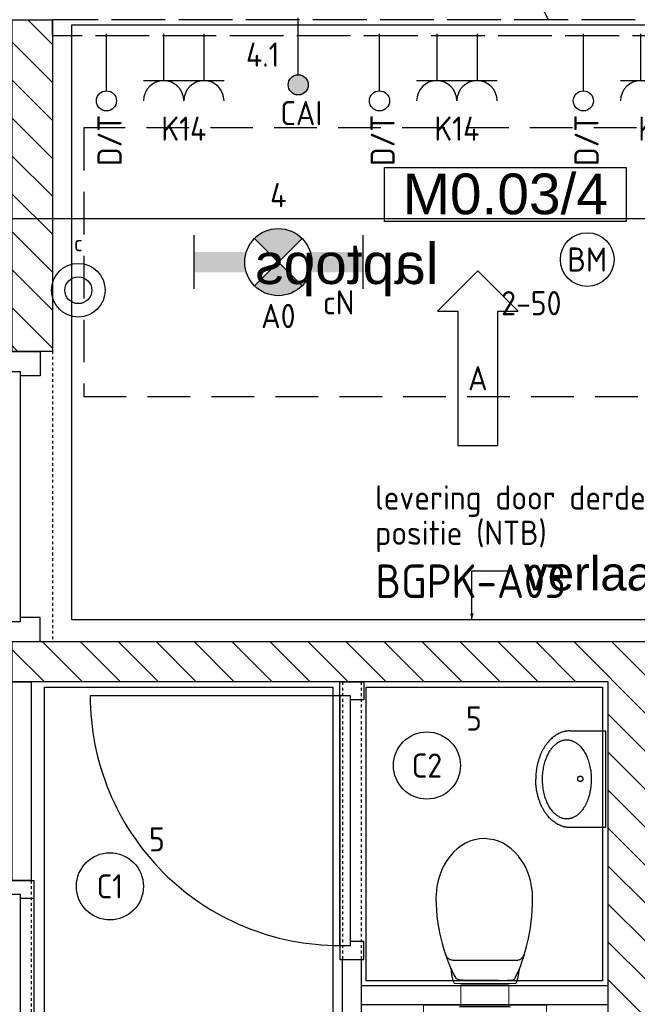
# Model space of a CAD drawing. Header units: millimetres. Extents: x -38031 to 110605, y -22066 to 88711.
# Tile 80 of 150: x 55392 to 57693, y 19399 to 23066. Entities that reach past the tile are written whole.
import ezdxf
from ezdxf.enums import TextEntityAlignment as Align

# ---------------------------------------------------------------- set-up
doc = ezdxf.new("R2010")
doc.units = ezdxf.units.MM
doc.header["$LTSCALE"] = 50
doc.set_wipeout_variables(frame=1)
for name, pattern in [('E_GOOT3', [5, 4, -1]), ('HIDDEN2', [4.7625, 3.175, -1.5875]), ('STYLE_01', [0.41664, 0.20828, -0.20836]), ('STYLE_02', [0.694425, 0.48607, -0.208355])]:
    doc.linetypes.add(name, pattern=pattern)
for name, color, linetype in [('AB$1A---_ATTRIB035', 8, 'Continuous'), ('AB$1A---_ATTRIB100', 8, 'Continuous'), ('AL$1A---_ALGEMEEN', 8, 'Continuous'), ('AM$1A---_ARCERING', 8, 'Continuous'), ('AT$1A---_TEKST100', 8, 'Continuous'), ('Bouwkundig', 8, 'Continuous'), ('Data', 4, 'Continuous'), ('EB6511--_ATTRIB', 2, 'Continuous'), ('EL6121--', 3, 'Continuous'), ('EL6131--_WG', 3, 'Continuous'), ('EL6222--', 3, 'Continuous'), ('EL6311--', 3, 'Continuous'), ('EL6311--nv', 3, 'Continuous'), ('EL6431--', 3, 'Continuous'), ('EL6441--', 3, 'Continuous'), ('EL6511--', 3, 'Continuous'), ('EM6131--', 1, 'Continuous'), ('LICHT_TEXT018', 1, 'Continuous'), ('NTB', 7, 'Continuous'), ('versterkte strook', 7, 'Continuous')]:
    doc.layers.add(name, color=color, linetype=linetype)
doc.styles.add('Arial', font='ARIAL.TTF')
doc.styles.add('BURO-018', font='iso.shx', dxfattribs={"height": 90})
doc.styles.add('BURO-025', font='ISO.shx', dxfattribs={"height": 125})
doc.styles.add('NORATT', font='isocp.shx')
doc.styles.get("Standard").update_dxf_attribs({"font": 'iso.shx'})
pattern_1 = [(45, (0, 0), (70.7107, -70.7107), [])]

# ---------------------------------------------------------------- blocks, each defined once
blk = doc.blocks.new('111410')
at = {"color": 0, "linetype": 'Continuous'}
for radius in [2, 1]:
    blk.add_circle((0, 3), radius, dxfattribs=at)
at = {"color": 0, "linetype": 'Continuous', "style": 'BURO-018'}
for tag, p in [('E_SLET1', (0, 7)), ('E_GROEP', (0, 0)), ('E_GKAST', (0, 0))]:
    blk.add_attdef(tag, text='', height=1.8, dxfattribs=at).set_placement(p, align=Align.MIDDLE)
at = {"color": 0, "linetype": 'Continuous', "style": 'BURO-018', "flags": 1}
for tag in ['E_MATCODE', 'E_SGROEP']:
    blk.add_attdef(tag, text='', height=1.8, dxfattribs=at).set_placement((0, 0), align=Align.MIDDLE)
blk = doc.blocks.new('1115B3A')
at = {"color": 0, "linetype": 'Continuous'}
blk.add_circle((0, 0), 2.5, dxfattribs=at)
at = {"color": 0, "linetype": 'Continuous', "style": 'BURO-018'}
for tag, p in [('E_GKAST', (0, 8)), ('E_GROEP', (0, 5)), ('E_SGROEP', (4.5, 5)), ('E_ARMCODE', (0, 0)), ('E_SLET', (4.5, -1))]:
    blk.add_attdef(tag, text='', height=1.8, dxfattribs=at).set_placement(p, align=Align.MIDDLE)
blk = doc.blocks.new('E00126')
at = {"color": 0, "linetype": 'Continuous'}
for p, q in [((-3, 4.5), (3, 4.5)), ((-1.5, 1), (-1.5, 4.5)), ((1.5, 1), (1.5, 4.5))]:
    blk.add_line(p, q, dxfattribs=at)
for centre in [(-1.5, 6), (1.5, 6)]:
    blk.add_arc(centre, 1.5, 180, 0, dxfattribs=at)
at = {"color": 0, "linetype": 'Continuous', "style": 'BURO-018'}
for tag, p in [('E_GKAST', (0, 11.5)), ('E_GROEP', (0, 8.5)), ('E_SGROEP', (4.5, 8.5))]:
    blk.add_attdef(tag, text='', height=1.8, dxfattribs=at).set_placement(p, align=Align.MIDDLE)
at = {"color": 0, "linetype": 'Continuous', "style": 'BURO-018', "flags": 1}
for tag, p in [('E_VERMCODE', (13, 8.5)), ('E_MATCODE', (0, 0))]:
    blk.add_attdef(tag, text='', height=1.8, dxfattribs=at).set_placement(p, align=Align.MIDDLE)
blk = doc.blocks.new('E00018')
at = {"color": 0, "linetype": 'Continuous'}
for p, q in [((-1.768, -1.768), (1.768, 1.768)), ((1.768, -1.768), (-1.768, 1.768))]:
    blk.add_line(p, q, dxfattribs=at)
at = {"color": 0, "linetype": 'Continuous', "const_width": 2.5}
for points in [[(-0.884, 0.884, -0.198912), (0, 1.25, -0.198912), (0.884, 0.884, -1)], [(-0.884, -0.884, 0.198912), (0, -1.25, 0.198912), (0.884, -0.884, 1)]]:
    blk.add_lwpolyline(points, format="xyb", dxfattribs=at)
blk = doc.blocks.new('1115B6630-NO1')
at = {"color": 0}
for p, q in [((-6.3, 2), (-6.3, -2)), ((6.3, 2), (6.3, -2))]:
    blk.add_line(p, q, dxfattribs=at)
at = {"color": 0, "linetype": 'Continuous'}
blk.add_circle((0, 0), 2.5, dxfattribs=at)
at = {"color": 0}
for points in [[(-2.5, 0.75), (-6.3, 0.75), (-2.5, -0.75), (-6.3, -0.75)], [(2.5, 0.75), (6.3, 0.75), (2.5, -0.75), (6.3, -0.75)]]:
    blk.add_solid(points, dxfattribs=at)
at = {"color": 0, "zscale": 50}
blk.add_blockref('E00018', (0, 0), dxfattribs=at)
at = {"color": 0, "linetype": 'Continuous', "style": 'BURO-018'}
for tag, p in [('E_GKAST', (0, 8)), ('E_GROEP', (0, 5)), ('E_SGROEP', (4.5, 5)), ('E_ARMCODE', (0, 0)), ('E_SLET', (4.5, -3))]:
    blk.add_attdef(tag, text='', height=1.8, dxfattribs=at).set_placement(p, align=Align.MIDDLE)
blk = doc.blocks.new('E00139')
at = {"color": 0, "linetype": 'Continuous'}
blk.add_line((0, 5.25), (0, 1), dxfattribs=at)
blk.add_circle((0, 6), 0.75, dxfattribs=at)
at = {"color": 7, "style": 'BURO-018'}
for tag, p in [('E_COMMENT1', (0, 12)), ('E_DCOM1', (0, 9))]:
    blk.add_attdef(tag, text='', height=1.8, dxfattribs=at).set_placement(p, align=Align.MIDDLE)
at = {"color": 0, "style": 'BURO-018'}
blk.add_attdef('E_TEXT1', text='', height=1.8, dxfattribs=at).set_placement((2.5, 6), align=Align.MIDDLE)
at = {"color": 0, "linetype": 'Continuous', "style": 'BURO-018', "flags": 1}
blk.add_attdef('E_MATCODE', text='', height=1.8, dxfattribs=at).set_placement((0, 0), align=Align.MIDDLE)
blk = doc.blocks.new('110802A')
at = {"color": 0, "linetype": 'Continuous'}
blk.add_line((0, 5.25), (0, 1), dxfattribs=at)
at = {"color": 0, "linetype": 'Continuous', "const_width": 0.75}
blk.add_lwpolyline([(-0.375, 6, 1), (0.375, 6, 1)], format="xyb", close=True, dxfattribs=at)
at = {"color": 0, "linetype": 'Continuous'}
blk.add_circle((0, 6), 0.75, dxfattribs=at)
at = {"color": 0, "linetype": 'Continuous', "style": 'BURO-018'}
for tag, p in [('E_TEXT2', (0, 9)), ('E_TEXT1', (3.5, 6))]:
    blk.add_attdef(tag, text='', height=1.8, dxfattribs=at).set_placement(p, align=Align.MIDDLE)
at = {"color": 0, "linetype": 'Continuous', "style": 'BURO-018', "flags": 1}
blk.add_attdef('E_MATCODE', text='', height=1.8, dxfattribs=at).set_placement((0, 0), align=Align.MIDDLE)
blk = doc.blocks.new('E00123')
at = {"color": 0, "linetype": 'Continuous'}
blk.add_circle((0, 0), 2, dxfattribs=at)
at = {"color": 0, "linetype": 'Continuous', "style": 'BURO-018'}
for tag, p in [('E_TEXT1', (0, 4.5)), ('E_TEXT2', (0, 0))]:
    blk.add_attdef(tag, text='', height=1.8, dxfattribs=at).set_placement(p, align=Align.MIDDLE)
at = {"color": 0, "linetype": 'Continuous', "style": 'BURO-018', "flags": 1}
blk.add_attdef('E_MATCODE', (0, 0), '', height=1.8, dxfattribs=at)
blk = doc.blocks.new('E00170')
at = {"color": 0, "linetype": 'Continuous'}
for q in [(5, 8.66), (-5, -8.66)]:
    blk.add_line((0, 0), q, dxfattribs=at)
for points in [[(5, 8.66, 0, 1, 0), (3.5, 6.062, 1, 1, 0)], [(-5, -8.66, 0, 1, 0), (-3.5, -6.062, 1, 1, 0)]]:
    blk.add_lwpolyline(points, format="xyseb", dxfattribs=at)
at = {"color": 0, "const_width": 0.5}
blk.add_lwpolyline([(-0.25, 0, 1), (0.25, 0, 1)], format="xyb", close=True, dxfattribs=at)
at = {"color": 0, "linetype": 'Continuous'}
blk.add_circle((0, 0), 0.5, dxfattribs=at)
blk = doc.blocks.new('32x_hout-mk 874-p')
at = {"color": 0}
for points in [[(0, -90), (0, 0), (-114, 0), (-114, -90)], [(-114, -990), (0, -990), (0, -1080), (-114, -1080)]]:
    blk.add_wipeout(points, dxfattribs=at).dxf.layer = 'AL$1A---_ALGEMEEN'
at = {"layer": 'AL$1A---_ALGEMEEN', "color": 0}
for points in [[(0, -90), (0, 0), (-114, 0), (-114, -90)], [(-114, -990), (0, -990), (0, -1080), (-114, -1080)]]:
    blk.add_lwpolyline(points, close=True, dxfattribs=at)
at = {"color": 0}
blk.add_wipeout([(-40, -75), (0, -75), (0, -1005), (-40, -1005)], dxfattribs=at).dxf.layer = 'AL$1A---_ALGEMEEN'
at = {"layer": 'AL$1A---_ALGEMEEN', "color": 0}
blk.add_line((0, -1005), (930, -1005), dxfattribs=at)
blk.add_lwpolyline([(-40, -75), (0, -75), (0, -1005), (-40, -1005)], close=True, dxfattribs=at)
blk.add_arc((0, -1005), 930, 359.2007, 90, dxfattribs=at)
blk = doc.blocks.new('toil. 10 top')
at = {"color": 0, "lineweight": 5}
blk.add_wipeout([(-202.38, 176.35), (202.64, 176.35), (202.64, 77.25), (-202.38, 77.25)], dxfattribs=at).dxf.layer = 'AL$1A---_ALGEMEEN'
at = {"color": 0}
blk.add_wipeout([(-126.41, -63.78), (-125.9, -59.46), (-125.39, -54.88), (-124.88, -50.82), (-124.12, -47.01), (-123.61, -42.94), (-123.1, -39.13), (-122.34, -35.57), (-121.58, -32.02), (-120.82, -28.71), (-120.05, -25.66), (-119.29, -22.87), (-118.27, -19.82), (-117.51, -17.28), (-116.5, -14.99), (-113.95, -10.42), (115.23, -9.66), (116.5, -11.69), (117.77, -13.97), (119.04, -16.52), (120.06, -19.31), (121.08, -22.36), (122.09, -25.41), (122.86, -28.71), (123.87, -32.02), (124.64, -36.08), (125.14, -39.64), (125.91, -43.45), (126.67, -47.52), (127.18, -51.33), (127.94, -55.39), (129.46, -63.27)], dxfattribs=at).dxf.layer = 'AL$1A---_ALGEMEEN'
at = {"layer": 'AL$1A---_ALGEMEEN', "color": 0, "lineweight": 5, "flags": 128}
blk.add_lwpolyline([(-202.38, 176.35), (202.64, 176.35), (202.64, 77.25), (-202.38, 77.25), (-202.38, 176.35)], dxfattribs=at)
at = {"layer": 'AL$1A---_ALGEMEEN', "color": 0, "flags": 128}
blk.add_lwpolyline([(-126.41, -63.78), (-125.9, -59.46), (-125.39, -54.88), (-124.88, -50.82), (-124.12, -47.01), (-123.61, -42.94), (-123.1, -39.13), (-122.34, -35.57), (-121.58, -32.02), (-120.82, -28.71), (-120.05, -25.66), (-119.29, -22.87), (-118.27, -19.82), (-117.51, -17.28), (-116.5, -14.99), (-113.95, -10.42), (115.23, -9.66), (116.5, -11.69), (117.77, -13.97), (119.04, -16.52), (120.06, -19.31), (121.08, -22.36), (122.09, -25.41), (122.86, -28.71), (123.87, -32.02), (124.64, -36.08), (125.14, -39.64), (125.91, -43.45), (126.67, -47.52), (127.18, -51.33), (127.94, -55.39), (129.46, -63.27)], dxfattribs=at)
at = {"color": 0}
blk.add_wipeout([(-182.05, -326), (-181.8, -304.15), (-180.53, -282.55), (-178.5, -260.95), (-175.96, -239.61), (-172.4, -218.77), (-168.59, -198.19), (-164.01, -177.86), (-159.18, -158.29), (-153.59, -139.24), (-147.75, -120.94), (-141.65, -103.15), (-135.3, -86.65), (-128.69, -70.89), (-121.83, -55.65), (-114.97, -41.42), (-107.86, -28.46), (-106.59, -27.19), (-104.3, -25.92), (-101, -24.9), (-96.93, -24.14), (-92.1, -23.38), (-86.51, -22.87), (-80.16, -22.36), (-73.04, -22.11), (-65.68, -21.85), (-57.29, -21.6), (-48.65, -21.6), (-39.5, -21.6), (-29.85, -21.34), (-19.68, -21.34), (1.41, -21.34), (11.81, -21.34), (22.49, -21.34), (32.4, -21.34), (42.31, -21.09), (51.2, -21.09), (60.09, -20.84), (68.22, -20.84), (76.1, -20.84), (82.96, -21.09), (89.32, -21.34), (95.16, -21.6), (99.99, -22.11), (104.05, -22.87), (107.1, -23.63), (110.66, -25.66), (113.96, -32.52), (120.82, -45.99), (127.43, -60.98), (133.78, -76.74), (139.63, -93.25), (145.47, -110.27), (150.81, -128.31), (155.89, -147.11), (158.18, -156.77), (162.5, -176.33), (166.56, -196.41), (169.86, -216.99), (172.66, -238.34), (174.95, -259.93), (176.73, -281.79), (177.74, -303.64), (178.25, -326), (177.23, -348.87), (174.44, -370.981), (170.12, -392.571), (164.02, -412.651), (156.4, -432.471), (147.25, -450.511), (136.83, -467.791), (125.4, -483.801), (112.44, -498.031), (98.72, -510.981), (83.73, -522.161), (67.97, -531.821), (51.45, -539.191), (34.43, -544.781), (-1.9, -549.101), (-20.19, -548.081), (-38.23, -544.781), (-55.51, -539.191), (-72.03, -531.821), (-87.78, -522.161), (-102.52, -510.981), (-116.5, -498.031), (-129.2, -483.801), (-140.89, -467.791), (-151.31, -450.511), (-160.46, -432.471), (-168.08, -412.651), (-174.18, -392.571), (-178.5, -370.981)], dxfattribs=at).dxf.layer = 'AL$1A---_ALGEMEEN'
at = {"layer": 'AL$1A---_ALGEMEEN', "color": 0, "flags": 128}
blk.add_lwpolyline([(-182.05, -326), (-181.8, -304.15), (-180.53, -282.55), (-178.5, -260.95), (-175.96, -239.61), (-172.4, -218.77), (-168.59, -198.19), (-164.01, -177.86), (-159.18, -158.29), (-153.59, -139.24), (-147.75, -120.94), (-141.65, -103.15), (-135.3, -86.65), (-128.69, -70.89), (-121.83, -55.65), (-114.97, -41.42), (-107.86, -28.46), (-106.59, -27.19), (-104.3, -25.92), (-101, -24.9), (-96.93, -24.14), (-92.1, -23.38), (-86.51, -22.87), (-80.16, -22.36), (-73.04, -22.11), (-65.68, -21.85), (-57.29, -21.6), (-48.65, -21.6), (-39.5, -21.6), (-29.85, -21.34), (-19.68, -21.34), (1.41, -21.34), (11.81, -21.34), (22.49, -21.34), (32.4, -21.34), (42.31, -21.09), (51.2, -21.09), (60.09, -20.84), (68.22, -20.84), (76.1, -20.84), (82.96, -21.09), (89.32, -21.34), (95.16, -21.6), (99.99, -22.11), (104.05, -22.87), (107.1, -23.63), (110.66, -25.66), (113.96, -32.52), (120.82, -45.99), (127.43, -60.98), (133.78, -76.74), (139.63, -93.25), (145.47, -110.27), (150.81, -128.31), (155.89, -147.11), (158.18, -156.77), (162.5, -176.33), (166.56, -196.41), (169.86, -216.99), (172.66, -238.34), (174.95, -259.93), (176.73, -281.79), (177.74, -303.64), (178.25, -326), (177.23, -348.87), (174.44, -370.981), (170.12, -392.571), (164.02, -412.651), (156.4, -432.471), (147.25, -450.511), (136.83, -467.791), (125.4, -483.801), (112.44, -498.031), (98.72, -510.981), (83.73, -522.161), (67.97, -531.821), (51.45, -539.191), (34.43, -544.781), (-1.9, -549.101), (-20.19, -548.081), (-38.23, -544.781), (-55.51, -539.191), (-72.03, -531.821), (-87.78, -522.161), (-102.52, -510.981), (-116.5, -498.031), (-129.2, -483.801), (-140.89, -467.791), (-151.31, -450.511), (-160.46, -432.471), (-168.08, -412.651), (-174.18, -392.571), (-178.5, -370.981), (-182.05, -326)], dxfattribs=at)
at = {"color": 0, "lineweight": 5}
blk.add_wipeout([(-89.82, 75.21), (89.57, 75.21), (89.57, -4.57), (-89.82, -4.57)], dxfattribs=at).dxf.layer = 'AL$1A---_ALGEMEEN'
at = {"color": 0}
blk.add_wipeout([(-145.72, -115.35), (-144.45, -112.56), (-142.92, -110.01), (-141.14, -107.73), (-139.11, -105.19), (-137.08, -103.41), (-134.79, -101.88), (-132.25, -100.36), (-129.71, -99.09), (-127.17, -98.33), (-124.37, -97.31), (-121.83, -96.8), (-119.04, -96.29), (-116.24, -96.04), (-113.45, -95.79), (-107.86, -95.54), (110.66, -95.54), (112.95, -95.79), (115.74, -95.79), (118.28, -96.04), (120.82, -96.04), (123.36, -96.55), (125.91, -97.06), (128.19, -97.82), (130.73, -98.83), (133.02, -99.85), (135.31, -101.12), (137.59, -102.9), (139.63, -104.68), (141.66, -107.22), (143.44, -109.51), (147, -115.35)], dxfattribs=at).dxf.layer = 'AL$1A---_ALGEMEEN'
at = {"layer": 'AL$1A---_ALGEMEEN', "color": 0}
blk.add_line((460, 0), (-460, 0), dxfattribs=at)
at = {"layer": 'AL$1A---_ALGEMEEN', "color": 0, "lineweight": 5, "flags": 128}
blk.add_lwpolyline([(-89.82, 75.21), (89.57, 75.21), (89.57, -4.57), (-89.82, -4.57), (-89.82, 75.21)], dxfattribs=at)
at = {"layer": 'AL$1A---_ALGEMEEN', "color": 0, "flags": 128}
blk.add_lwpolyline([(-145.72, -115.35), (-144.45, -112.56), (-142.92, -110.01), (-141.14, -107.73), (-139.11, -105.19), (-137.08, -103.41), (-134.79, -101.88), (-132.25, -100.36), (-129.71, -99.09), (-127.17, -98.33), (-124.37, -97.31), (-121.83, -96.8), (-119.04, -96.29), (-116.24, -96.04), (-113.45, -95.79), (-107.86, -95.54), (110.66, -95.54), (112.95, -95.79), (115.74, -95.79), (118.28, -96.04), (120.82, -96.04), (123.36, -96.55), (125.91, -97.06), (128.19, -97.82), (130.73, -98.83), (133.02, -99.85), (135.31, -101.12), (137.59, -102.9), (139.63, -104.68), (141.66, -107.22), (143.44, -109.51), (147, -115.35)], dxfattribs=at)
at = {"color": 0, "lineweight": 5}
for points in [[(-228.05, 208.36), (-228.05, 71.4), (-89.82, 71.4)], [(89.82, 71.4), (229.32, 71.4), (229.32, 208.87)]]:
    blk.add_wipeout(points, dxfattribs=at).dxf.layer = 'AL$1A---_ALGEMEEN'
at = {"layer": 'AL$1A---_ALGEMEEN', "color": 0, "lineweight": 5}
blk.add_line((-228.05, 208.36), (229.32, 208.36), dxfattribs=at)
at = {"layer": 'AL$1A---_ALGEMEEN', "color": 0}
blk.add_line((460, 70), (-460, 70), dxfattribs=at)
at = {"layer": 'AL$1A---_ALGEMEEN', "color": 0, "lineweight": 5, "flags": 128}
for points in [[(-228.05, 208.36), (-228.05, 71.4), (-89.82, 71.4)], [(89.82, 71.4), (229.32, 71.4), (229.32, 208.87)]]:
    blk.add_lwpolyline(points, dxfattribs=at)
blk = doc.blocks.new('fonteintje 360 x 240')
at = {"color": 0}
blk.add_wipeout([(0, -132.1), (180, -132.1), (180, -133.1), (180, -134.2), (179.9, -135.3), (179.9, -136.3), (179.9, -137.4), (179.8, -138.5), (179.7, -139.5), (179.6, -140.6), (179.5, -141.6), (179.4, -142.7), (179.3, -143.7), (179.2, -144.8), (179, -145.8), (178.8, -146.8), (178.7, -147.9), (178.5, -148.9), (178.3, -150), (178.1, -151), (177.9, -152), (177.6, -153), (177.4, -154.1), (177.2, -155.1), (176.9, -156.1), (176.6, -157.1), (176.3, -158.2), (176, -159.2), (175.7, -160.2), (175.4, -161.2), (175, -162.2), (174.7, -163.2), (174.3, -164.2), (174, -165.2), (173.6, -166.2), (173.2, -167.2), (172.8, -168.2), (172.4, -169.2), (171.9, -170.2), (171.5, -171.2), (171, -172.1), (170.6, -173.1), (170.1, -174.1), (169.6, -175.1), (169.1, -176.1), (168.6, -177), (168.1, -178), (167.5, -179), (167, -179.9), (166.4, -180.9), (165.9, -181.9), (165.3, -182.8), (164.7, -183.8), (164.1, -184.7), (163.5, -185.7), (162.8, -186.6), (162.2, -187.6), (161.5, -188.5), (160.9, -189.5), (160.2, -190.4), (159.5, -191.4), (158.8, -192.3), (158.1, -193.2), (157.4, -194.2), (156.6, -195.1), (155.9, -196), (155.1, -197), (154.4, -197.9), (153.6, -198.8), (152.8, -199.7), (152, -200.6), (151.2, -201.5), (150.4, -202.4), (149.6, -203.3), (148.8, -204.1), (147.9, -205), (147.1, -205.9), (146.2, -206.7), (145.4, -207.6), (144.5, -208.4), (143.6, -209.3), (142.7, -210.1), (141.8, -210.9), (140.9, -211.7), (140, -212.6), (139.1, -213.4), (138.2, -214.2), (137.2, -215), (136.3, -215.8), (135.3, -216.5), (134.4, -217.3), (133.4, -218.1), (132.4, -218.8), (131.4, -219.6), (130.4, -220.4), (129.4, -221.1), (128.4, -221.8), (127.4, -222.6), (126.3, -223.3), (125.3, -224), (124.2, -224.8), (123.2, -225.5), (122.1, -226.2), (121, -226.9), (119.9, -227.6), (118.8, -228.2), (117.7, -228.9), (116.6, -229.6), (115.5, -230.3), (114.4, -230.9), (113.2, -231.6), (112.1, -232.2), (110.9, -232.9), (109.8, -233.5), (108.6, -234.1), (107.4, -234.8), (106.2, -235.4), (105, -236), (103.8, -236.6), (102.6, -237.2), (101.4, -237.8), (100.2, -238.4), (98.9, -239), (97.7, -239.5), (96.4, -240.1), (95.2, -240.7), (93.9, -241.2), (92.6, -241.8), (91.3, -242.3), (90, -242.9), (88.7, -243.4), (87.4, -243.9), (86.1, -244.4), (84.8, -244.9), (83.4, -245.4), (82.1, -245.9), (80.8, -246.4), (79.5, -246.9), (78.1, -247.3), (76.8, -247.8), (75.5, -248.2), (74.1, -248.7), (72.8, -249.1), (71.4, -249.5), (70.1, -250), (68.7, -250.4), (67.4, -250.8), (66, -251.1), (64.6, -251.5), (63.3, -251.9), (61.9, -252.3), (60.5, -252.6), (59.1, -253), (57.8, -253.3), (56.4, -253.6), (55, -254), (53.6, -254.3), (52.2, -254.6), (50.8, -254.9), (49.4, -255.2), (48, -255.4), (46.6, -255.7), (45.2, -256), (43.8, -256.2), (42.4, -256.5), (41, -256.7), (39.5, -256.9), (38.1, -257.2), (36.7, -257.4), (35.3, -257.6), (33.8, -257.8), (32.4, -258), (31, -258.2), (29.5, -258.3), (28.1, -258.5), (26.6, -258.6), (25.2, -258.8), (23.7, -258.9), (22.3, -259.1), (20.8, -259.2), (19.3, -259.3), (17.9, -259.4), (16.4, -259.5), (14.9, -259.6), (13.4, -259.7), (12, -259.7), (10.5, -259.8), (9, -259.8), (7.5, -259.9), (6, -259.9), (4.5, -260), (3, -260), (1.5, -260), (0, -260)], dxfattribs=at).dxf.layer = 'AL$1A---_ALGEMEEN'
at = {"layer": 'AL$1A---_ALGEMEEN', "color": 0}
blk.add_open_spline([(180, -132.1), (180, -166.3), (131.8, -225.7), (48.2, -260), (0, -260)], degree=2, dxfattribs=at)
at = {"color": 0}
blk.add_wipeout([(180, -132.1), (180, 0), (-180, 0), (-180, -132.1)], dxfattribs=at).dxf.layer = 'AL$1A---_ALGEMEEN'
at = {"layer": 'AL$1A---_ALGEMEEN', "color": 0}
blk.add_lwpolyline([(180, -132.1), (180, 0), (-180, 0), (-180, -132.1)], dxfattribs=at)
at = {"color": 0}
blk.add_wipeout([(0, -132.1), (-180, -132.1), (-180, -133.1), (-180, -134.2), (-179.9, -135.3), (-179.9, -136.3), (-179.9, -137.4), (-179.8, -138.5), (-179.7, -139.5), (-179.6, -140.6), (-179.5, -141.6), (-179.4, -142.7), (-179.3, -143.7), (-179.2, -144.8), (-179, -145.8), (-178.8, -146.8), (-178.7, -147.9), (-178.5, -148.9), (-178.3, -150), (-178.1, -151), (-177.9, -152), (-177.6, -153), (-177.4, -154.1), (-177.2, -155.1), (-176.9, -156.1), (-176.6, -157.1), (-176.3, -158.2), (-176, -159.2), (-175.7, -160.2), (-175.4, -161.2), (-175, -162.2), (-174.7, -163.2), (-174.3, -164.2), (-174, -165.2), (-173.6, -166.2), (-173.2, -167.2), (-172.8, -168.2), (-172.4, -169.2), (-171.9, -170.2), (-171.5, -171.2), (-171, -172.1), (-170.6, -173.1), (-170.1, -174.1), (-169.6, -175.1), (-169.1, -176.1), (-168.6, -177), (-168.1, -178), (-167.5, -179), (-167, -179.9), (-166.4, -180.9), (-165.9, -181.9), (-165.3, -182.8), (-164.7, -183.8), (-164.1, -184.7), (-163.5, -185.7), (-162.8, -186.6), (-162.2, -187.6), (-161.5, -188.5), (-160.9, -189.5), (-160.2, -190.4), (-159.5, -191.4), (-158.8, -192.3), (-158.1, -193.2), (-157.4, -194.2), (-156.6, -195.1), (-155.9, -196), (-155.1, -197), (-154.4, -197.9), (-153.6, -198.8), (-152.8, -199.7), (-152, -200.6), (-151.2, -201.5), (-150.4, -202.4), (-149.6, -203.3), (-148.8, -204.1), (-147.9, -205), (-147.1, -205.9), (-146.2, -206.7), (-145.4, -207.6), (-144.5, -208.4), (-143.6, -209.3), (-142.7, -210.1), (-141.8, -210.9), (-140.9, -211.7), (-140, -212.6), (-139.1, -213.4), (-138.2, -214.2), (-137.2, -215), (-136.3, -215.8), (-135.3, -216.5), (-134.4, -217.3), (-133.4, -218.1), (-132.4, -218.8), (-131.4, -219.6), (-130.4, -220.4), (-129.4, -221.1), (-128.4, -221.8), (-127.4, -222.6), (-126.3, -223.3), (-125.3, -224), (-124.2, -224.8), (-123.2, -225.5), (-122.1, -226.2), (-121, -226.9), (-119.9, -227.6), (-118.8, -228.2), (-117.7, -228.9), (-116.6, -229.6), (-115.5, -230.3), (-114.4, -230.9), (-113.2, -231.6), (-112.1, -232.2), (-110.9, -232.9), (-109.8, -233.5), (-108.6, -234.1), (-107.4, -234.8), (-106.2, -235.4), (-105, -236), (-103.8, -236.6), (-102.6, -237.2), (-101.4, -237.8), (-100.2, -238.4), (-98.9, -239), (-97.7, -239.5), (-96.4, -240.1), (-95.2, -240.7), (-93.9, -241.2), (-92.6, -241.8), (-91.3, -242.3), (-90, -242.9), (-88.7, -243.4), (-87.4, -243.9), (-86.1, -244.4), (-84.8, -244.9), (-83.4, -245.4), (-82.1, -245.9), (-80.8, -246.4), (-79.5, -246.9), (-78.1, -247.3), (-76.8, -247.8), (-75.5, -248.2), (-74.1, -248.7), (-72.8, -249.1), (-71.4, -249.5), (-70.1, -250), (-68.7, -250.4), (-67.4, -250.8), (-66, -251.1), (-64.6, -251.5), (-63.3, -251.9), (-61.9, -252.3), (-60.5, -252.6), (-59.1, -253), (-57.8, -253.3), (-56.4, -253.6), (-55, -254), (-53.6, -254.3), (-52.2, -254.6), (-50.8, -254.9), (-49.4, -255.2), (-48, -255.4), (-46.6, -255.7), (-45.2, -256), (-43.8, -256.2), (-42.4, -256.5), (-41, -256.7), (-39.5, -256.9), (-38.1, -257.2), (-36.7, -257.4), (-35.3, -257.6), (-33.8, -257.8), (-32.4, -258), (-31, -258.2), (-29.5, -258.3), (-28.1, -258.5), (-26.6, -258.6), (-25.2, -258.8), (-23.7, -258.9), (-22.3, -259.1), (-20.8, -259.2), (-19.3, -259.3), (-17.9, -259.4), (-16.4, -259.5), (-14.9, -259.6), (-13.4, -259.7), (-12, -259.7), (-10.5, -259.8), (-9, -259.8), (-7.5, -259.9), (-6, -259.9), (-4.5, -260), (-3, -260), (-1.5, -260), (0, -260)], dxfattribs=at).dxf.layer = 'AL$1A---_ALGEMEEN'
at = {"layer": 'AL$1A---_ALGEMEEN', "color": 0}
blk.add_open_spline([(-180, -132.1), (-180, -166.3), (-131.8, -225.7), (-48.2, -260), (0, -260)], degree=2, dxfattribs=at)
at = {"color": 0}
blk.add_wipeout([(-0.6, -234.9), (-15.1, -234.4), (-29.3, -233.1), (-43.4, -231), (-57, -228), (-70, -224.2), (-82.4, -219.6), (-94, -214.3), (-104.8, -208.3), (-114.5, -201.7), (-123.1, -194.6), (-130.5, -186.9), (-136.7, -178.9), (-141.5, -170.5), (-145.1, -161.9), (-147.2, -153.1), (-147.9, -144.2), (-147.2, -135.3), (-145.1, -126.5), (-141.5, -117.8), (-136.7, -109.5), (-130.5, -101.4), (-123.1, -93.8), (-114.5, -86.6), (-104.8, -80), (-94, -74), (-82.4, -68.7), (-70, -64.2), (-57, -60.4), (-43.4, -57.4), (-29.3, -55.2), (-15.1, -53.9), (-0.6, -53.5), (13.8, -53.9), (28.1, -55.2), (42.1, -57.4), (55.7, -60.4), (68.8, -64.2), (81.2, -68.7), (92.8, -74), (103.5, -80), (113.2, -86.6), (121.8, -93.8), (129.3, -101.4), (135.4, -109.5), (140.3, -117.8), (143.8, -126.5), (146, -135.3), (146.7, -144.2), (146, -153.1), (143.8, -161.9), (140.3, -170.5), (135.4, -178.9), (129.3, -186.9), (121.8, -194.6), (113.2, -201.7), (103.5, -208.3), (92.8, -214.3), (81.2, -219.6), (68.8, -224.2), (55.7, -228), (42.1, -231), (28.1, -233.1), (13.8, -234.4)], dxfattribs=at).dxf.layer = 'AL$1A---_ALGEMEEN'
at = {"layer": 'AL$1A---_ALGEMEEN', "color": 0}
blk.add_open_spline([(-74.3, -65.6), (-40.1, -53.5), (38.8, -53.5), (107.2, -77.8), (146.7, -119.9), (146.7, -168.5), (107.2, -210.6), (38.8, -234.9), (-40.1, -234.9), (-108.4, -210.6), (-147.9, -168.5), (-147.9, -119.9), (-108.4, -77.8), (-74.3, -65.6)], degree=2, dxfattribs=at)
at = {"color": 0}
blk.add_wipeout([(1.3, -104), (0.3, -104), (-0.7, -103.8), (-1.7, -103.6), (-2.7, -103.3), (-3.6, -102.9), (-4.5, -102.4), (-5.3, -101.8), (-6.1, -101.2), (-6.8, -100.5), (-7.4, -99.7), (-7.9, -98.9), (-8.4, -98), (-8.7, -97.1), (-9, -96.2), (-9.1, -95.3), (-9.2, -94.3), (-9.1, -93.4), (-9, -92.4), (-8.7, -91.5), (-8.4, -90.6), (-7.9, -89.8), (-7.4, -88.9), (-6.8, -88.2), (-6.1, -87.5), (-5.3, -86.8), (-4.5, -86.3), (-3.6, -85.8), (-2.7, -85.4), (-1.7, -85.1), (-0.7, -84.8), (0.3, -84.7), (1.3, -84.7), (2.3, -84.7), (3.4, -84.8), (4.3, -85.1), (5.3, -85.4), (6.2, -85.8), (7.1, -86.3), (8, -86.8), (8.7, -87.5), (9.4, -88.2), (10, -88.9), (10.5, -89.8), (11, -90.6), (11.3, -91.5), (11.6, -92.4), (11.7, -93.4), (11.8, -94.3), (11.7, -95.3), (11.6, -96.2), (11.3, -97.1), (11, -98), (10.5, -98.9), (10, -99.7), (9.4, -100.5), (8.7, -101.2), (8, -101.8), (7.1, -102.4), (6.2, -102.9), (5.3, -103.3), (4.3, -103.6), (3.4, -103.8), (2.3, -104)], dxfattribs=at).dxf.layer = 'AL$1A---_ALGEMEEN'
at = {"layer": 'AL$1A---_ALGEMEEN', "color": 0}
blk.add_open_spline([(-3.9, -85.9), (-1.5, -84.7), (4.1, -84.7), (9, -87.2), (11.8, -91.7), (11.8, -96.9), (9, -101.4), (4.1, -104), (-1.5, -104), (-6.4, -101.4), (-9.2, -96.9), (-9.2, -91.7), (-6.4, -87.2), (-3.9, -85.9)], degree=2, dxfattribs=at)
blk = doc.blocks.new('72-toilet hang+fontein')
at = {"layer": 'AL$1A---_ALGEMEEN', "color": 0, "xscale": -1, "rotation": 270}
blk.add_blockref('toil. 10 top', (-210, 460.125), dxfattribs=at)
at = {"layer": 'AL$1A---_ALGEMEEN', "color": 0, "xscale": -1}
blk.add_blockref('fonteintje 360 x 240', (-980, 910), dxfattribs=at)
blk = doc.blocks.new('tekst 12 pts')
at = {"layer": 'AL$1A---_ALGEMEEN', "color": 0, "style": 'Arial'}
blk.add_attdef('naam_ruimte', text='', height=151.5, dxfattribs=at).set_placement((0, -41.1), align=Align.TOP_CENTER)
at = {"layer": 'AL$1A---_ALGEMEEN', "color": 0, "flags": 1}
for tag, p in [('oppervlakte', (-264.6, -1003)), ('stramiennummer', (-264.6, -1275.7))]:
    blk.add_attdef(tag, p, '', height=151.5, dxfattribs=at)
blk = doc.blocks.new('32x_hout-mk 806as-p')
at = {"color": 0}
for points in [[(-20.7, -67), (-20.7, 0), (-110.7, 0), (-110.7, -67)], [(-110.7, -967), (-20.7, -967), (-20.7, -1034), (-110.7, -1034)]]:
    blk.add_wipeout(points, dxfattribs=at).dxf.layer = 'AL$1A---_ALGEMEEN'
at = {"layer": 'AL$1A---_ALGEMEEN', "color": 0}
for points in [[(-20.7, -67), (-20.7, 0), (-110.7, 0), (-110.7, -67)], [(909, -74.8), (908.2, -97.6), (906.8, -120.4), (904.8, -143.2), (902.3, -165.8), (899.2, -188.5), (895.6, -211), (891.4, -233.4), (886.7, -255.8), (881.4, -278), (875.6, -300), (869.2, -322), (862.4, -343.7), (854.9, -365.3), (847, -386.7), (838.5, -407.9), (829.5, -428.9), (820, -449.6), (810, -470.1), (799.5, -490.4), (788.5, -510.4), (777, -530.1), (765, -549.5), (752.6, -568.7), (739.6, -587.5), (726.3, -606), (712.5, -624.2), (698.2, -642), (683.5, -659.5), (668.4, -676.5), (652.8, -693.3), (636.9, -709.6), (620.6, -725.5), (603.8, -741.1), (586.7, -756.2), (569.3, -770.9), (551.5, -785.2), (533.3, -799), (514.8, -812.4), (496, -825.3), (476.8, -837.7), (457.4, -849.7), (437.7, -861.2), (417.7, -872.2), (397.4, -882.7), (376.9, -892.7), (356.2, -902.2), (335.2, -911.2), (314, -919.7), (292.6, -927.6), (271, -935.1), (249.3, -942), (227.3, -948.3), (205.3, -954.1), (183.1, -959.4), (160.7, -964.1), (138.3, -968.3), (115.8, -971.9), (93.1, -975), (70.4, -977.5), (47.7, -979.5), (24.9, -980.9), (2.1, -981.7), (-20.7, -982), (-20.7, -52), (909.3, -52)], [(-110.7, -967), (-20.7, -967), (-20.7, -1034), (-110.7, -1034)]]:
    blk.add_lwpolyline(points, close=True, dxfattribs=at)
at = {"color": 0}
blk.add_wipeout([(-60.7, -52), (-20.7, -52), (-20.7, -982), (-60.7, -982)], dxfattribs=at).dxf.layer = 'AL$1A---_ALGEMEEN'
at = {"layer": 'AL$1A---_ALGEMEEN', "color": 0}
blk.add_lwpolyline([(-60.7, -52), (-20.7, -52), (-20.7, -982), (-60.7, -982)], close=True, dxfattribs=at)
blk = doc.blocks.new('32x_hout-mk 810s-p')
at = {"color": 0}
blk.add_wipeout([(-20.7, -1023), (-20.7, -11), (-110.7, -11), (-110.7, -1023)], dxfattribs=at).dxf.layer = 'AL$1A---_ALGEMEEN'
at = {"layer": 'AL$1A---_ALGEMEEN', "color": 0}
blk.add_lwpolyline([(-20.7, -1023), (-20.7, -11), (-110.7, -11), (-110.7, -1023)], close=True, dxfattribs=at)
at = {"color": 0}
for points in [[(-20.7, -67), (-20.7, 0), (-110.7, 0), (-110.7, -67)], [(-110.7, -967), (-20.7, -967), (-20.7, -1034), (-110.7, -1034)]]:
    blk.add_wipeout(points, dxfattribs=at).dxf.layer = 'AL$1A---_ALGEMEEN'
at = {"layer": 'AL$1A---_ALGEMEEN', "color": 0}
for points in [[(-20.7, -67), (-20.7, 0), (-110.7, 0), (-110.7, -67)], [(909, -74.8), (908.2, -97.6), (906.8, -120.4), (904.8, -143.2), (902.3, -165.8), (899.2, -188.5), (895.6, -211), (891.4, -233.4), (886.7, -255.8), (881.4, -278), (875.6, -300), (869.2, -322), (862.4, -343.7), (854.9, -365.3), (847, -386.7), (838.5, -407.9), (829.5, -428.9), (820, -449.6), (810, -470.1), (799.5, -490.4), (788.5, -510.4), (777, -530.1), (765, -549.5), (752.6, -568.7), (739.6, -587.5), (726.3, -606), (712.5, -624.2), (698.2, -642), (683.5, -659.5), (668.4, -676.5), (652.8, -693.3), (636.9, -709.6), (620.6, -725.5), (603.8, -741.1), (586.7, -756.2), (569.3, -770.9), (551.5, -785.2), (533.3, -799), (514.8, -812.4), (496, -825.3), (476.8, -837.7), (457.4, -849.7), (437.7, -861.2), (417.7, -872.2), (397.4, -882.7), (376.9, -892.7), (356.2, -902.2), (335.2, -911.2), (314, -919.7), (292.6, -927.6), (271, -935.1), (249.3, -942), (227.3, -948.3), (205.3, -954.1), (183.1, -959.4), (160.7, -964.1), (138.3, -968.3), (115.8, -971.9), (93.1, -975), (70.4, -977.5), (47.7, -979.5), (24.9, -980.9), (2.1, -981.7), (-20.7, -982), (-20.7, -52), (909.3, -52)], [(-110.7, -967), (-20.7, -967), (-20.7, -1034), (-110.7, -1034)]]:
    blk.add_lwpolyline(points, close=True, dxfattribs=at)
at = {"color": 0}
blk.add_wipeout([(-60.7, -52), (-20.7, -52), (-20.7, -982), (-60.7, -982)], dxfattribs=at).dxf.layer = 'AL$1A---_ALGEMEEN'
at = {"layer": 'AL$1A---_ALGEMEEN', "color": 0}
blk.add_lwpolyline([(-60.7, -52), (-20.7, -52), (-20.7, -982), (-60.7, -982)], close=True, dxfattribs=at)
blk = doc.blocks.new('serviceblok model B')
at = {"layer": 'AL$1A---_ALGEMEEN', "color": 0}
ref = blk.add_blockref('tekst 12 pts', (2473.9, 7749.3), dxfattribs=dict(at, xscale=-1))
ref.add_attrib('naam_ruimte', 'laptops', dxfattribs={"layer": 'AB$1A---_ATTRIB100', "height": 151.52, "style": 'Arial'}).set_placement((2473.9, 7708.2), align=Align.TOP_CENTER)
blk.add_blockref('32x_hout-mk 874-p', (3730, 7305), dxfattribs=at)
at = {"layer": 'AL$1A---_ALGEMEEN', "color": 0, "xscale": -1, "rotation": 90}
blk.add_blockref('72-toilet hang+fontein', (2420, 4732.5), dxfattribs=at)
at = {"color": 0}
blk.add_wipeout([(3720, 6075), (3650, 6075), (3650, 5335), (3720, 5335)], dxfattribs=at).dxf.layer = 'AL$1A---_ALGEMEEN'
at = {"layer": 'AL$1A---_ALGEMEEN', "color": 0}
blk.add_lwpolyline([(3720, 6075), (3650, 6075), (3650, 5335), (3720, 5335)], close=True, dxfattribs=at)
at = {"color": 0}
blk.add_wipeout([(3720, 7305), (3720, 8541), (3570, 8541), (3570, 7305)], dxfattribs=at).dxf.layer = 'AL$1A---_ALGEMEEN'
at = {"layer": 'AM$1A---_ARCERING', "linetype": 'Continuous', "lineweight": 5}
h = blk.add_hatch(dxfattribs=at)
h.set_pattern_fill('KALKZANDSTEEN', color=256, style=0, pattern_type=2)
h.set_pattern_definition(pattern_1)
h.paths.add_polyline_path([(3720, 7305), (3720, 8541), (3570, 8541), (3570, 7305)])
at = {"layer": 'AL$1A---_ALGEMEEN', "color": 0}
blk.add_lwpolyline([(3720, 7305), (3720, 8541), (3570, 8541), (3570, 7305)], close=True, dxfattribs=at)
at = {"color": 0}
blk.add_wipeout([(3720, 6225), (3720, 6075), (1500, 6075), (1500, 3400), (1500, 3250), (751.2, 3250), (751.2, 3400), (1350, 3400), (1350, 6075), (751.2, 6075), (751.2, 6225)], dxfattribs=at).dxf.layer = 'AL$1A---_ALGEMEEN'
at = {"layer": 'AM$1A---_ARCERING', "linetype": 'Continuous', "lineweight": 5}
h = blk.add_hatch(dxfattribs=at)
h.set_pattern_fill('KALKZANDSTEEN', color=256, style=0, pattern_type=2)
h.set_pattern_definition(pattern_1)
h.paths.add_polyline_path([(3720, 6075), (3720, 6225), (150, 6225), (150, 8541), (0, 8541), (0, 6225), (0, 6075), (0, 3400), (0, 3250), (1500, 3250), (1500, 3400), (1500, 6075)])
h.paths.add_polyline_path([(150, 3400), (150, 6075), (1350, 6075), (1350, 3400)], flags=16)
at = {"layer": 'AL$1A---_ALGEMEEN', "color": 0, "linetype": 'STYLE_01'}
blk.add_line((3570, 7306.5), (3570, 6225), dxfattribs=at)
at = {"layer": 'AL$1A---_ALGEMEEN', "color": 0, "flags": 128}
blk.add_lwpolyline([(3720, 6075), (3720, 6225), (150, 6225), (150, 8541), (0, 8541), (0, 6225), (0, 6075), (0, 3400), (0, 3250), (1500, 3250), (1500, 3400), (1500, 6075)], close=True, dxfattribs=at)
at = {"layer": 'AL$1A---_ALGEMEEN', "color": 0}
for name, p in [('32x_hout-mk 806as-p', (2520.7, 6075)), ('32x_hout-mk 810s-p', (3750.3, 5335))]:
    blk.add_blockref(name, p, dxfattribs=at)
at = {"layer": 'AL$1A---_ALGEMEEN', "color": 0, "linetype": 'STYLE_01'}
for p, q in [((2420, 6074), (2420, 5040)), ((3650, 5335), (3650, 4301))]:
    blk.add_line(p, q, dxfattribs=at)
at = {"color": 0}
blk.add_wipeout([(2490, 5041), (2420, 5041), (2420, 4354), (2490, 4354)], dxfattribs=at).dxf.layer = 'AL$1A---_ALGEMEEN'
at = {"layer": 'AL$1A---_ALGEMEEN', "color": 0, "linetype": 'STYLE_01'}
blk.add_line((2490, 6074), (2490, 5040), dxfattribs=at)
at = {"layer": 'AL$1A---_ALGEMEEN', "color": 0}
blk.add_lwpolyline([(2490, 5041), (2420, 5041), (2420, 4354), (2490, 4354)], close=True, dxfattribs=at)
blk = doc.blocks.new('ruimtenummer')
at = {"layer": 'AL$1A---_ALGEMEEN', "color": 0, "flags": 1}
for tag, p in [('peil', (-450, -397.1)), ('onderdeel', (-450, -669.8))]:
    blk.add_attdef(tag, p, '', height=151.5, dxfattribs=at)
at = {"color": 0}
blk.add_wipeout([(-450, 100), (450, 100), (450, -100), (-450, -100)], dxfattribs=at).dxf.layer = 'AL$1A---_ALGEMEEN'
at = {"layer": 'AL$1A---_ALGEMEEN', "color": 0}
blk.add_lwpolyline([(-450, 100), (450, 100), (450, -100), (-450, -100)], close=True, dxfattribs=at)
at = {"layer": 'AL$1A---_ALGEMEEN', "color": 0, "style": 'Arial'}
blk.add_attdef('ruimtenummer', text='', height=151.5, dxfattribs=at).set_placement((0, 78), align=Align.TOP_CENTER)
blk = doc.blocks.new('txt 1_100 verlaagd plafond')
at = {"layer": 'AL$1A---_ALGEMEEN', "color": 0}
for p, q in [((-1830, 0), (-1830, 182.6)), ((-1830, 182.6), (-1680, 182.6))]:
    blk.add_line(p, q, dxfattribs=at)
blk.add_solid([(-1830, 0), (-1836.7, 25), (-1823.3, 25)], dxfattribs=at)
at = {"layer": 'AT$1A---_TEKST100', "insert": (-983.5, 235.8), "char_height": 126.27, "attachment_point": 2, "line_spacing_factor": 0.967741, "style": 'Arial'}
blk.add_mtext('{\\C256;\\lverlaagd plafond}', dxfattribs=at)
blk = doc.blocks.new('200254 W 210e 19-03-2008')
at = {"layer": 'AL$1A---_ALGEMEEN', "xscale": -0.02, "yscale": 0.02, "zscale": 0.02}
blk.add_blockref('serviceblok model B', (20216.449, 3306.445), dxfattribs=at)
at = {"layer": 'AL$1A---_ALGEMEEN'}
for points in [[(20144.45, 3427.56), (20165.93, 3427.56), (20165.93, 3374.46), (20144.45, 3374.46)], [(20168.41, 3427.56), (20186.01, 3427.56), (20186.01, 3405.667), (20168.41, 3405.667)]]:
    blk.add_lwpolyline(points, close=True, dxfattribs=at)
ref = blk.add_blockref('ruimtenummer', (20178.775, 3464.245), dxfattribs=dict(at, xscale=0.02, yscale=0.02, zscale=0.02))
ref.add_attrib('ruimtenummer', 'M0.03/4', dxfattribs={"layer": 'AB$1A---_ATTRIB035', "height": 3.0305, "style": 'Arial'}).set_placement((20178.775, 3465.805), align=Align.TOP_CENTER)
at = {"layer": 'AL$1A---_ALGEMEEN', "xscale": 0.02, "yscale": 0.02, "zscale": 0.02}
blk.add_blockref('txt 1_100 verlaagd plafond', (20212.889, 3432.56), dxfattribs=at)
at = {"layer": 'AL$1A---_ALGEMEEN'}
blk.add_lwpolyline([(20146.489, 3476.88), (20212.889, 3476.88), (20212.889, 3432.56), (20146.489, 3432.56)], close=True, dxfattribs=at)
blk.add_wipeout([(20161.735, 3425.782), (20165.33, 3425.782), (20165.33, 3423.707), (20161.735, 3423.707)]).dxf.layer = 'AL$1A---_ALGEMEEN'
blk = doc.blocks.new('WZMARK')
at = {"color": 0, "linetype": 'Continuous'}
for p, q in [((0, 0), (3, 3)), ((3, 1.5), (3, 3)), ((13, 1.5), (3, 1.5)), ((13, -1.5), (13, 1.5)), ((0, 0), (3, -3)), ((3, -1.5), (13, -1.5)), ((3, -3), (3, -1.5))]:
    blk.add_line(p, q, dxfattribs=at)
at = {"color": 0, "linetype": 'Continuous', "style": 'BURO-018'}
blk.add_attdef('WZCODE', text='', height=1.8, dxfattribs=at).set_placement((8, 0), align=Align.MIDDLE)

msp = doc.modelspace()

# ---------------------------------------------------------------- block references
at = {"layer": 'Bouwkundig', "xscale": 50, "yscale": 50, "zscale": 50}
msp.add_blockref('200254 W 210e 19-03-2008', (-951737.5, -150797.3), dxfattribs=at)

# ---------------------------------------------------------------- next in the draw order: linework, layer by layer
at = {"layer": 'EL6131--_WG', "linetype": 'E_GOOT3'}
for p, q in [((58935, 23066), (55515, 23066)), ((55515, 23006), (55515, 23066)), ((58875, 23006), (55515, 23006))]:
    msp.add_line(p, q, dxfattribs=at)
at = {"layer": 'EM6131--'}
msp.add_line((57171.3, 23455.7), (57361, 23066), dxfattribs=at)
at = {"layer": 'LICHT_TEXT018', "linetype": 'HIDDEN2'}
msp.add_lwpolyline([(55630.9, 21663.2), (58880.9, 21663.2), (58880.9, 22663.2), (55630.9, 22663.2)], close=True, dxfattribs=at)
at = {"layer": 'versterkte strook'}
msp.add_line((8368.1, 22325), (81845.1, 22325), dxfattribs=at)

# ---------------------------------------------------------------- next in the draw order: block references
at = {"layer": 'EL6121--', "xscale": 200, "yscale": 200, "zscale": 200}
msp.add_blockref('E00170', (54360, 23075), dxfattribs=at)
at = {"layer": 'EL6222--'}
ref = msp.add_blockref('E00126', (56003.8, 23063.7), dxfattribs=dict(at, xscale=50, yscale=50, zscale=50, rotation=180))
ref.add_attrib('E_GROEP', 'K14', dxfattribs={"layer": '0', "color": 1, "linetype": 'Continuous', "height": 90, "style": 'BURO-018'}).set_placement((56003.8, 22660.4), align=Align.MIDDLE)
ref = msp.add_blockref('E00126', (57021, 23063.7), dxfattribs=dict(at, xscale=50, yscale=50, zscale=50, rotation=180))
ref.add_attrib('E_GROEP', 'K14', dxfattribs={"layer": '0', "color": 1, "linetype": 'Continuous', "height": 90, "style": 'BURO-018'}).set_placement((57021, 22660.4), align=Align.MIDDLE)
ref = msp.add_blockref('E00126', (57780.5, 23063.7), dxfattribs=dict(at, xscale=50, yscale=50, zscale=50, rotation=180))
ref.add_attrib('E_GROEP', 'K14', dxfattribs={"layer": '0', "color": 1, "linetype": 'Continuous', "height": 90, "style": 'BURO-018'}).set_placement((57780.5, 22660.4), align=Align.MIDDLE)
at = {"layer": 'EL6311--'}
ref = msp.add_blockref('111410', (55610.9, 21908.6), dxfattribs=dict(at, xscale=50, yscale=50, zscale=50))
ref.add_attrib('E_SLET1', 'c', dxfattribs={"layer": '0', "color": 1, "linetype": 'Continuous', "height": 60, "style": 'BURO-018'}).set_placement((55610.9, 22233.6), align=Align.MIDDLE)
ref = msp.add_blockref('1115B3A', (56909.5, 20288.4), dxfattribs=dict(at, xscale=50, yscale=50, zscale=50))
ref.add_attrib('E_ARMCODE', 'C2', dxfattribs={"layer": '0', "color": 1, "linetype": 'Continuous', "height": 90, "style": 'BURO-018'}).set_placement((56909.5, 20288.4), align=Align.MIDDLE)
ref.add_attrib('E_GROEP', '5', dxfattribs={"layer": '0', "color": 1, "linetype": 'Continuous', "height": 90, "style": 'BURO-018'}).set_placement((57084.5, 20463.4), align=Align.MIDDLE)
ref = msp.add_blockref('1115B3A', (55728.6, 19838.4), dxfattribs=dict(at, xscale=50, yscale=50, zscale=50))
ref.add_attrib('E_ARMCODE', 'C1', dxfattribs={"layer": '0', "color": 1, "linetype": 'Continuous', "height": 90, "style": 'BURO-018'}).set_placement((55728.6, 19838.4), align=Align.MIDDLE)
ref.add_attrib('E_GROEP', '5', dxfattribs={"layer": '0', "color": 1, "linetype": 'Continuous', "height": 90, "style": 'BURO-018'}).set_placement((55903.6, 20013.4), align=Align.MIDDLE)
at = {"layer": 'EL6311--nv', "color": 0}
ref = msp.add_blockref('1115B6630-NO1', (56355.9, 22163.2), dxfattribs=dict(at, xscale=50, yscale=50, zscale=50))
ref.add_attrib('E_ARMCODE', 'A0', dxfattribs={"layer": '0', "color": 1, "linetype": 'Continuous', "height": 90, "style": 'BURO-018'}).set_placement((56355.9, 21962.4), align=Align.MIDDLE)
ref.add_attrib('E_SLET', 'cN', dxfattribs={"layer": '0', "color": 1, "linetype": 'Continuous', "height": 90, "style": 'BURO-018'}).set_placement((56580.9, 22013.2), align=Align.MIDDLE)
ref.add_attrib('E_GROEP', '4', dxfattribs={"layer": '0', "color": 1, "linetype": 'Continuous', "height": 90, "style": 'BURO-018'}).set_placement((56355.9, 22413.2), align=Align.MIDDLE)
at = {"layer": 'EL6431--'}
ref = msp.add_blockref('110802A', (56430.1, 23123.4), dxfattribs=dict(at, xscale=50, yscale=50, zscale=50, rotation=180))
ref.add_attrib('E_TEXT1', 'CAI', dxfattribs={"layer": '0', "color": 1, "linetype": 'Continuous', "height": 90, "style": 'BURO-018'}).set_placement((56441.7, 22718.1), align=Align.MIDDLE)
at = {"layer": 'EL6441--'}
ref = msp.add_blockref('E00139', (55715.6, 23063.7), dxfattribs=dict(at, xscale=50, yscale=50, zscale=50, rotation=180))
ref.add_attrib('E_TEXT1', 'D/T', dxfattribs={"layer": '0', "color": 1, "height": 90, "rotation": 90, "style": 'BURO-018'}).set_placement((55727.2, 22616.8), align=Align.MIDDLE)
ref = msp.add_blockref('E00139', (56732.8, 23063.7), dxfattribs=dict(at, xscale=50, yscale=50, zscale=50, rotation=180))
ref.add_attrib('E_TEXT1', 'D/T', dxfattribs={"layer": '0', "color": 1, "height": 90, "rotation": 90, "style": 'BURO-018'}).set_placement((56744.4, 22616.8), align=Align.MIDDLE)
ref = msp.add_blockref('E00139', (57492.2, 23063.7), dxfattribs=dict(at, xscale=50, yscale=50, zscale=50, rotation=180))
ref.add_attrib('E_TEXT1', 'D/T', dxfattribs={"layer": '0', "color": 1, "height": 90, "rotation": 90, "style": 'BURO-018'}).set_placement((57503.9, 22616.8), align=Align.MIDDLE)
at = {"layer": 'EL6511--'}
ref = msp.add_blockref('E00123', (57506.7, 22172.7), dxfattribs=dict(at, xscale=50, yscale=50, zscale=50))
ref.add_attrib('E_TEXT2', 'BM', dxfattribs={"layer": 'EB6511--_ATTRIB', "color": 1, "linetype": 'Continuous', "height": 90, "style": 'NORATT'}).set_placement((57506.7, 22172.7), align=Align.MIDDLE)
ref.add_attrib('E_TEXT1', '2-50', dxfattribs={"layer": 'EB6511--_ATTRIB', "color": 1, "linetype": 'Continuous', "height": 90, "style": 'NORATT'}).set_placement((57298.4, 22010.3), align=Align.MIDDLE)
at = {"layer": 'NTB'}
ref = msp.add_blockref('WZMARK', (57099, 22130.7), dxfattribs=dict(at, xscale=50, yscale=50, zscale=50, rotation=270))
ref.add_attrib('WZCODE', 'A', dxfattribs={"layer": '0', "color": 0, "linetype": 'Continuous', "height": 90, "style": 'BURO-018'}).set_placement((57099, 21730.7), align=Align.MIDDLE)

# ---------------------------------------------------------------- next in the draw order: texts
at = {"layer": 'Data', "color": 2, "linetype": 'STYLE_02', "style": 'BURO-018'}
for s, p in [('levering door derden', (56716.6, 21241.5)), ('positie (NTB)', (56716.6, 21110.1))]:
    msp.add_text(s, height=90, dxfattribs=at).set_placement(p)
at = {"layer": 'Data', "color": 2, "style": 'BURO-025'}
msp.add_text('BGPK-A03', height=125, dxfattribs=at).set_placement((56717.6, 20912.1))
at = {"layer": 'EL6431--', "color": 1, "linetype": 'Continuous', "style": 'BURO-018'}
msp.add_text('4.1', height=90, dxfattribs=at).set_placement((56297.9, 22936.1), align=Align.MIDDLE)

doc.saveas('drawing.dxf')
